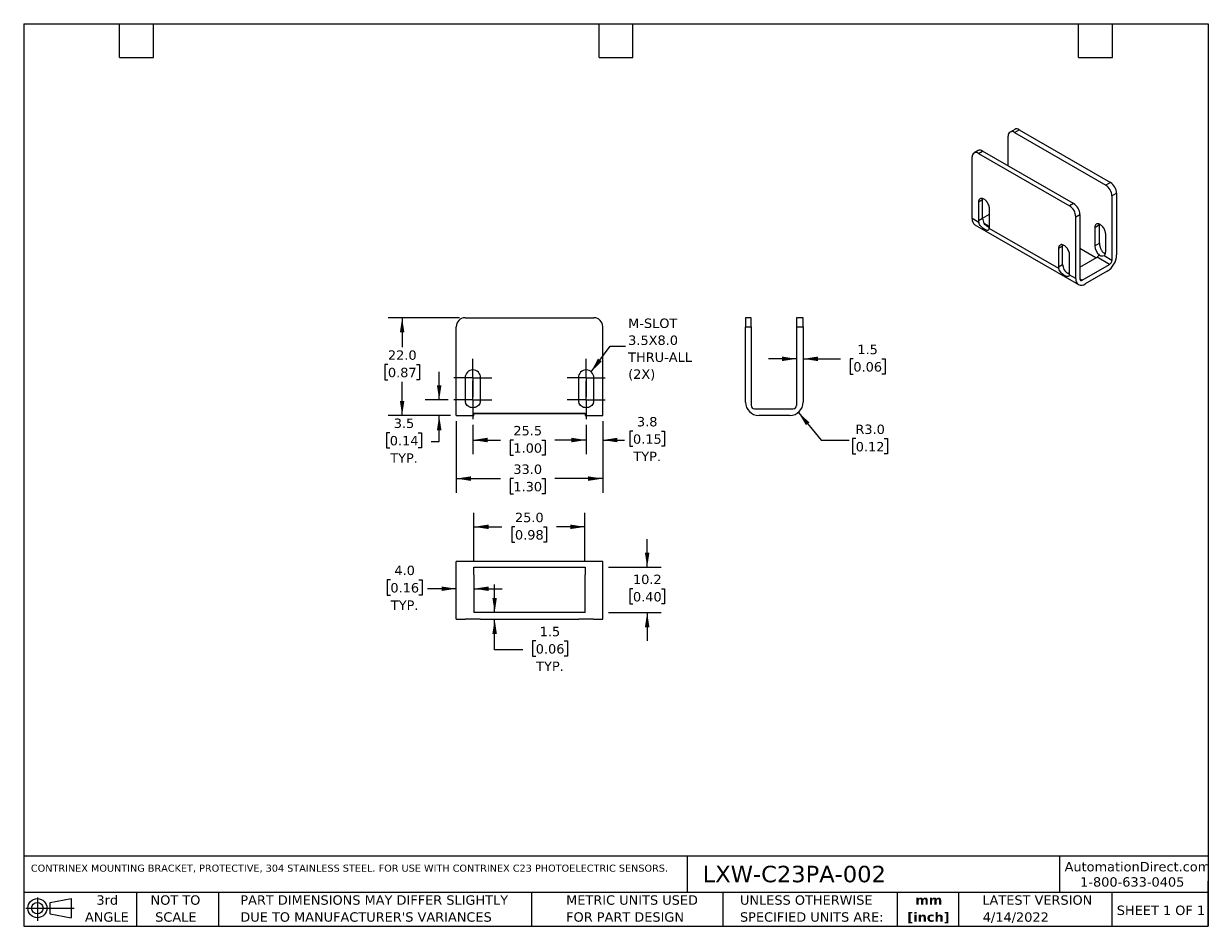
# Model space of a CAD drawing. Header units: millimetres. Extents: x 6 to 273, y 6 to 210.
import ezdxf

# ---------------------------------------------------------------- set-up
doc = ezdxf.new("R2010")
doc.units = ezdxf.units.MM
doc.linetypes.add('SLD-Center', pattern=[19.05, 15.24, -1.27, 1.27, -1.27])
doc.linetypes.add('SLD-Solid', pattern=[0])
doc.layers.add('CENTER', color=40, linetype='SLD-Center')
doc.layers.add('DIMENSIONS', color=140, linetype='SLD-Solid', lineweight=25)
doc.layers.add('TEXT', color=140, linetype='SLD-Solid', lineweight=25)
doc.styles.add('SLDTEXTSTYLE0', font='VERDANA.TTF')
doc.styles.add('SLDTEXTSTYLE1', font='VERDANAB.TTF')
doc.styles.get("Standard").update_dxf_attribs({"font": 'VERDANA.TTF'})
doc.dimstyles.new('SLDDIMSTYLE0', dxfattribs={"dimtxt": 2.158008, "dimasz": 3.302, "dimexe": 0, "dimexo": 0.0625, "dimgap": 0.539502, "dimtad": 0, "dimtih": 1, "dimtoh": 1, "dimrnd": 1e-09, "dimzin": 4, "dimdsep": 46, "dimtxsty": 'SLDTEXTSTYLE0', "dimsah": 1, "dimcen": 0.09, "dimadec": 0, "dimazin": 1, "dimtfac": 1, "dimtofl": 0, "dimtmove": 0, "dimatfit": 3, "dimfxl": 0, "dimfrac": 2, "dimtolj": 1, "dimtzin": 12, "dimarcsym": 0})
doc.dimstyles.new('SLDDIMSTYLE1', dxfattribs={"dimtxt": 2.158008, "dimasz": 3.302, "dimexe": 0, "dimexo": 0.0625, "dimgap": 0.539502, "dimtad": 0, "dimtih": 1, "dimtoh": 1, "dimrnd": 1e-09, "dimzin": 12, "dimdsep": 46, "dimtxsty": 'SLDTEXTSTYLE0', "dimsah": 1, "dimcen": 0.09, "dimadec": 0, "dimazin": 3, "dimtfac": 1, "dimtofl": 0, "dimtmove": 0, "dimatfit": 3, "dimfxl": 0, "dimfrac": 2, "dimtolj": 1, "dimtzin": 12, "dimarcsym": 0})
doc.dimstyles.new('SLDDIMSTYLE2', dxfattribs={"dimtxt": 2.158008, "dimasz": 3.302, "dimexe": 0, "dimexo": 0.0625, "dimgap": 0.539502, "dimtad": 0, "dimtih": 1, "dimtoh": 1, "dimrnd": 1e-09, "dimzin": 12, "dimdsep": 46, "dimtxsty": 'SLDTEXTSTYLE0', "dimsah": 1, "dimcen": 0.09, "dimadec": 0, "dimazin": 3, "dimtfac": 1, "dimtmove": 0, "dimatfit": 0, "dimfxl": 0, "dimfrac": 2, "dimtolj": 1, "dimtzin": 12, "dimarcsym": 0})
doc.dimstyles.new('SLDDIMSTYLE3', dxfattribs={"dimtxt": 0.18, "dimasz": 3.302, "dimexe": 0, "dimexo": 0.0625, "dimgap": 0, "dimtad": 0, "dimtih": 1, "dimtoh": 1, "dimdec": 0, "dimrnd": 1e-09, "dimzin": 0, "dimdsep": 46, "dimtxsty": 'Standard', "dimsah": 1, "dimcen": 0.09, "dimadec": 0, "dimazin": 0, "dimtfac": 3.302, "dimtdec": 0, "dimtofl": 0, "dimtmove": 0, "dimatfit": 3, "dimfxl": 0, "dimfrac": 2, "dimtolj": 1, "dimtzin": 0, "dimarcsym": 0})
doc.dimstyles.new('SLDDIMSTYLE4', dxfattribs={"dimtxt": 2.158008, "dimasz": 3.302, "dimexe": 0, "dimexo": 0.0625, "dimgap": 0.539502, "dimtad": 0, "dimtih": 1, "dimtoh": 1, "dimrnd": 1e-09, "dimzin": 4, "dimdsep": 46, "dimtxsty": 'SLDTEXTSTYLE0', "dimsah": 1, "dimcen": 0, "dimadec": 0, "dimazin": 1, "dimtfac": 1, "dimtofl": 0, "dimtmove": 0, "dimatfit": 3, "dimfxl": 0, "dimfrac": 2, "dimtolj": 1, "dimtzin": 12, "dimarcsym": 0})
doc.dimstyles.new('SLDDIMSTYLE5', dxfattribs={"dimtxt": 2.158008, "dimasz": 3.302, "dimexe": 0, "dimexo": 0.0625, "dimgap": 0.539502, "dimtad": 0, "dimtih": 1, "dimtoh": 1, "dimrnd": 1e-09, "dimzin": 4, "dimdsep": 46, "dimtxsty": 'SLDTEXTSTYLE0', "dimsah": 1, "dimcen": 0.09, "dimadec": 0, "dimazin": 1, "dimtfac": 1, "dimtmove": 0, "dimatfit": 0, "dimfxl": 0, "dimfrac": 2, "dimtolj": 1, "dimtzin": 12, "dimarcsym": 0})

# ---------------------------------------------------------------- blocks, each defined once
blk = doc.blocks.new('Block11')
at = {"color": 7, "linetype": 'SLD-Solid', "lineweight": 18}
for p, q in [((0, 2.88), (10.87, 2.88)), ((2.59, 5.31), (2.59, 0)), ((5.48, 4.17), (10.18, 5.03)), ((5.48, 1.6), (5.48, 4.17)), ((10.18, 5.03), (10.18, 0.73)), ((5.48, 1.6), (10.18, 0.73))]:
    blk.add_line(p, q, dxfattribs=at)
for radius in [2.15, 1.29]:
    blk.add_circle((2.59, 2.88), radius, dxfattribs=at)
blk = doc.blocks.new('Block12')
at = {"color": 7, "linetype": 'Continuous'}
blk.add_blockref('Block11', (0, 0), dxfattribs=at)
blk = doc.blocks.new('SW_NOTE_0')
at = {"layer": 'TEXT', "color": 0, "char_height": 2.117, "attachment_point": 2, "style": 'SLDTEXTSTYLE1'}
for s, insert in [('mm', (2.84, 2.69)), ('[inch]', (2.76, -1.13))]:
    blk.add_mtext(s, dxfattribs=dict(at, insert=insert))
blk = doc.blocks.new('SW_NOTE_0_1')
at = {"layer": 'TEXT', "color": 0, "char_height": 2.1167, "attachment_point": 1, "style": 'SLDTEXTSTYLE0'}
for s, insert in [('UNLESS OTHERWISE ', (0, 2.69)), ('SPECIFIED UNITS ARE:', (0, -1.13))]:
    blk.add_mtext(s, dxfattribs=dict(at, insert=insert))
blk = doc.blocks.new('SW_NOTE_0_2')
at = {"layer": 'TEXT', "color": 0, "char_height": 2.1167, "attachment_point": 1, "style": 'SLDTEXTSTYLE0'}
for s, insert in [('PART DIMENSIONS MAY DIFFER SLIGHTLY ', (0, 2.69)), ("DUE TO MANUFACTURER'S VARIANCES", (0, -1.13))]:
    blk.add_mtext(s, dxfattribs=dict(at, insert=insert))
blk = doc.blocks.new('SW_NOTE_0_3')
at = {"layer": 'TEXT', "color": 0, "char_height": 2.117, "attachment_point": 2, "style": 'SLDTEXTSTYLE0'}
for s, insert in [('NOT TO', (5.26, 2.69)), ('SCALE', (5.35, -1.13))]:
    blk.add_mtext(s, dxfattribs=dict(at, insert=insert))
blk = doc.blocks.new('SW_NOTE_0_4')
at = {"layer": 'TEXT', "color": 0, "char_height": 2.117, "attachment_point": 2, "style": 'SLDTEXTSTYLE0'}
for s, insert in [('3rd', (2.32, 2.69)), ('ANGLE', (2.22, -1.13))]:
    blk.add_mtext(s, dxfattribs=dict(at, insert=insert))
blk = doc.blocks.new('SW_NOTE_0_5')
at = {"layer": 'TEXT', "color": 0, "char_height": 2.1167, "attachment_point": 1, "style": 'SLDTEXTSTYLE0'}
for s, insert in [('METRIC UNITS USED ', (0, 2.69)), ('FOR PART DESIGN', (0, -1.13))]:
    blk.add_mtext(s, dxfattribs=dict(at, insert=insert))
blk = doc.blocks.new('_D')
at = {"layer": 'DIMENSIONS'}
for p, q in [((104.45, 143.34), (88.38, 143.34)), ((91.55, 143.34), (91.55, 136.74)), ((88.35, 132.83), (87.62, 132.83)), ((87.62, 132.83), (87.62, 129.4)), ((94.76, 132.83), (95.48, 132.83)), ((95.48, 132.83), (95.48, 129.4)), ((87.62, 129.4), (88.35, 129.4)), ((91.55, 121.34), (91.55, 128.92)), ((95.48, 129.4), (94.76, 129.4)), ((102.45, 121.34), (88.38, 121.34))]:
    blk.add_line(p, q, dxfattribs=at)
for points in [[(91.55, 143.34), (91.04, 140.04), (92.06, 140.04)], [(91.55, 121.34), (92.06, 124.64), (91.04, 124.64)]]:
    blk.add_solid(points, dxfattribs=at)
at = {"layer": 'DIMENSIONS', "char_height": 2.117, "attachment_point": 1, "style": 'SLDTEXTSTYLE0'}
for s, insert in [('22.0', (88.35, 136)), ('0.87', (88.35, 132.09))]:
    blk.add_mtext(s, dxfattribs=dict(at, insert=insert))
blk = doc.blocks.new('_D_1')
at = {"layer": 'DIMENSIONS'}
for p, q in [((103.72, 120.07), (103.72, 103.96)), ((136.72, 120.07), (136.72, 103.96)), ((103.72, 107.14), (113.66, 107.14)), ((116.59, 107.14), (115.86, 107.14)), ((115.86, 107.14), (115.86, 103.71)), ((123, 107.14), (123.73, 107.14)), ((123.73, 107.14), (123.73, 103.71)), ((136.72, 107.14), (125.93, 107.14)), ((115.86, 103.71), (116.59, 103.71)), ((123.73, 103.71), (123, 103.71))]:
    blk.add_line(p, q, dxfattribs=at)
for points in [[(103.72, 107.14), (107.02, 106.63), (107.02, 107.64)], [(136.72, 107.14), (133.42, 107.64), (133.42, 106.63)]]:
    blk.add_solid(points, dxfattribs=at)
at = {"layer": 'DIMENSIONS', "char_height": 2.117, "attachment_point": 1, "style": 'SLDTEXTSTYLE0'}
for s, insert in [('33.0', (116.59, 110.31)), ('1.30', (116.59, 106.39))]:
    blk.add_mtext(s, dxfattribs=dict(at, insert=insert))
blk = doc.blocks.new('_D_2')
at = {"layer": 'DIMENSIONS'}
for p, q in [((107.47, 119.28), (107.47, 112.65)), ((132.97, 119.28), (132.97, 112.65)), ((107.47, 115.82), (113.66, 115.82)), ((116.59, 115.82), (115.86, 115.82)), ((115.86, 115.82), (115.86, 112.39)), ((123, 115.82), (123.73, 115.82)), ((123.73, 115.82), (123.73, 112.39)), ((132.97, 115.82), (125.93, 115.82)), ((115.86, 112.39), (116.59, 112.39)), ((123.73, 112.39), (123, 112.39))]:
    blk.add_line(p, q, dxfattribs=at)
for points in [[(107.47, 115.82), (110.77, 115.31), (110.77, 116.33)], [(132.97, 115.82), (129.67, 116.33), (129.67, 115.31)]]:
    blk.add_solid(points, dxfattribs=at)
at = {"layer": 'DIMENSIONS', "char_height": 2.117, "attachment_point": 1, "style": 'SLDTEXTSTYLE0'}
for s, insert in [('25.5', (116.59, 118.99)), ('1.00', (116.59, 115.08))]:
    blk.add_mtext(s, dxfattribs=dict(at, insert=insert))
blk = doc.blocks.new('_D_3')
at = {"layer": 'DIMENSIONS'}
for p, q in [((136.72, 120.07), (136.72, 112.65)), ((132.97, 119.28), (132.97, 112.65)), ((143.52, 117.84), (142.79, 117.84)), ((142.79, 117.84), (142.79, 114.41)), ((149.93, 117.84), (150.65, 117.84)), ((150.65, 117.84), (150.65, 114.41)), ((132.97, 115.82), (126.62, 115.82)), ((136.72, 115.82), (141.58, 115.82)), ((142.79, 114.41), (143.52, 114.41)), ((150.65, 114.41), (149.93, 114.41))]:
    blk.add_line(p, q, dxfattribs=at)
for points in [[(132.97, 115.82), (129.67, 116.33), (129.67, 115.31)], [(136.72, 115.82), (140.02, 115.31), (140.02, 116.33)]]:
    blk.add_solid(points, dxfattribs=at)
at = {"layer": 'DIMENSIONS', "char_height": 2.117, "attachment_point": 1, "style": 'SLDTEXTSTYLE0'}
for s, insert in [('3.8', (144.41, 121.01)), ('0.15', (143.52, 117.1)), ('TYP.', (143.62, 113.19))]:
    blk.add_mtext(s, dxfattribs=dict(at, insert=insert))
blk = doc.blocks.new('_D_4')
at = {"layer": 'DIMENSIONS'}
for p, q in [((99.89, 124.84), (99.89, 131.19)), ((101.91, 124.84), (96.72, 124.84)), ((102.45, 121.34), (96.72, 121.34)), ((99.89, 115.46), (99.89, 121.34)), ((88.77, 117.48), (88.05, 117.48)), ((88.05, 117.48), (88.05, 114.05)), ((95.18, 117.48), (95.91, 117.48)), ((95.91, 117.48), (95.91, 114.05)), ((98.08, 115.46), (99.89, 115.46)), ((88.05, 114.05), (88.77, 114.05)), ((95.91, 114.05), (95.18, 114.05))]:
    blk.add_line(p, q, dxfattribs=at)
for points in [[(99.89, 124.84), (100.4, 128.14), (99.38, 128.14)], [(99.89, 121.34), (99.38, 118.04), (100.4, 118.04)]]:
    blk.add_solid(points, dxfattribs=at)
at = {"layer": 'DIMENSIONS', "char_height": 2.117, "attachment_point": 1, "style": 'SLDTEXTSTYLE0'}
for s, insert in [('3.5', (89.67, 120.65)), ('0.14', (88.77, 116.74)), ('TYP.', (88.87, 112.82))]:
    blk.add_mtext(s, dxfattribs=dict(at, insert=insert))
blk = doc.blocks.new('SW_NOTE_0_6')
at = {"layer": 'TEXT', "color": 0, "char_height": 2.117, "attachment_point": 1, "style": 'SLDTEXTSTYLE0'}
for s, insert in [('M-SLOT', (0.58, 6.23)), ('3.5X8.0', (0.58, 2.41)), ('THRU-ALL', (0.58, -1.41)), ('(2X)', (0.58, -5.23))]:
    blk.add_mtext(s, dxfattribs=dict(at, insert=insert))
blk = doc.blocks.new('SW_CENTERMARKSYMBOL_0')
at = {"layer": 'CENTER', "color": 0}
for p, q in [((0, 2.54), (0, 4.29)), ((-2.54, 0), (-4.29, 0)), ((0, 0), (-2.54, 0)), ((0, 0), (0, 2.54)), ((0, 0), (0, -2.54)), ((0, 0), (2.54, 0)), ((2.54, 0), (4.29, 0)), ((0, -2.54), (0, -4.29))]:
    blk.add_line(p, q, dxfattribs=at)
blk = doc.blocks.new('SW_CENTERMARKSYMBOL_1')
at = {"layer": 'CENTER', "color": 0}
for p, q in [((0, 2.54), (0, 4.29)), ((-2.54, 0), (-4.29, 0)), ((0, 0), (-2.54, 0)), ((0, 0), (0, 2.54)), ((0, 0), (0, -2.54)), ((0, 0), (2.54, 0)), ((2.54, 0), (4.29, 0)), ((0, -2.54), (0, -4.29))]:
    blk.add_line(p, q, dxfattribs=at)
blk = doc.blocks.new('SW_CENTERMARKSYMBOL_2')
at = {"layer": 'CENTER', "color": 0}
for p, q in [((0, 2.54), (0, 4.29)), ((-2.54, 0), (-4.29, 0)), ((0, 0), (-2.54, 0)), ((0, 0), (0, 2.54)), ((0, 0), (0, -2.54)), ((0, 0), (2.54, 0)), ((2.54, 0), (4.29, 0)), ((0, -2.54), (0, -4.29))]:
    blk.add_line(p, q, dxfattribs=at)
blk = doc.blocks.new('SW_CENTERMARKSYMBOL_3')
at = {"layer": 'CENTER', "color": 0}
for p, q in [((0, 2.54), (0, 4.29)), ((-2.54, 0), (-4.29, 0)), ((0, 0), (-2.54, 0)), ((0, 0), (0, 2.54)), ((0, 0), (0, -2.54)), ((0, 0), (2.54, 0)), ((2.54, 0), (4.29, 0)), ((0, -2.54), (0, -4.29))]:
    blk.add_line(p, q, dxfattribs=at)
blk = doc.blocks.new('_D_5')
at = {"layer": 'DIMENSIONS'}
for p, q in [((180.76, 122.03), (185.87, 115.82)), ((185.87, 115.82), (192.22, 115.82)), ((193.67, 116.13), (192.95, 116.13)), ((192.95, 116.13), (192.95, 112.7)), ((200.09, 116.13), (200.81, 116.13)), ((200.81, 116.13), (200.81, 112.7)), ((192.95, 112.7), (193.67, 112.7)), ((200.81, 112.7), (200.09, 112.7))]:
    blk.add_line(p, q, dxfattribs=at)
blk.add_solid([(180.76, 122.03), (182.47, 119.16), (183.25, 119.8)], dxfattribs=at)
at = {"layer": 'DIMENSIONS', "char_height": 2.117, "attachment_point": 1, "style": 'SLDTEXTSTYLE0'}
for s, insert in [('R3.0', (193.59, 119.3)), ('0.12', (193.67, 115.38))]:
    blk.add_mtext(s, dxfattribs=dict(at, insert=insert))
blk = doc.blocks.new('_D_6')
at = {"layer": 'DIMENSIONS'}
for p, q in [((180.35, 134.1), (174, 134.1)), ((181.85, 134.1), (190.21, 134.1)), ((193.13, 134.1), (192.41, 134.1)), ((192.41, 134.1), (192.41, 130.67)), ((199.54, 134.1), (200.27, 134.1)), ((200.27, 134.1), (200.27, 130.67)), ((192.41, 130.67), (193.13, 130.67)), ((200.27, 130.67), (199.54, 130.67))]:
    blk.add_line(p, q, dxfattribs=at)
for points in [[(180.35, 134.1), (177.05, 134.61), (177.05, 133.59)], [(181.85, 134.1), (185.15, 133.59), (185.15, 134.61)]]:
    blk.add_solid(points, dxfattribs=at)
at = {"layer": 'DIMENSIONS', "char_height": 2.117, "attachment_point": 1, "style": 'SLDTEXTSTYLE0'}
for s, insert in [('1.5', (194.03, 137.27)), ('0.06', (193.13, 133.36))]:
    blk.add_mtext(s, dxfattribs=dict(at, insert=insert))
blk = doc.blocks.new('_D_7')
at = {"layer": 'DIMENSIONS'}
for p, q in [((88.9, 84.36), (88.18, 84.36)), ((88.18, 84.36), (88.18, 80.93)), ((95.32, 84.36), (96.04, 84.36)), ((96.04, 84.36), (96.04, 80.93)), ((88.18, 80.93), (88.9, 80.93)), ((96.04, 80.93), (95.32, 80.93)), ((103.72, 82.35), (97.25, 82.35)), ((107.72, 82.35), (114.07, 82.35))]:
    blk.add_line(p, q, dxfattribs=at)
for points in [[(103.72, 82.35), (100.42, 82.85), (100.42, 81.84)], [(107.72, 82.35), (111.02, 81.84), (111.02, 82.85)]]:
    blk.add_solid(points, dxfattribs=at)
at = {"layer": 'DIMENSIONS', "char_height": 2.117, "attachment_point": 1, "style": 'SLDTEXTSTYLE0'}
for s, insert in [('4.0', (89.8, 87.54)), ('0.16', (88.9, 83.62)), ('TYP.', (89.01, 79.71))]:
    blk.add_mtext(s, dxfattribs=dict(at, insert=insert))
blk = doc.blocks.new('_D_8')
at = {"layer": 'DIMENSIONS'}
for p, q in [((112.38, 76.98), (112.38, 83.33)), ((112.38, 68.59), (112.38, 75.48)), ((121.63, 70.61), (120.9, 70.61)), ((120.9, 70.61), (120.9, 67.18)), ((128.04, 70.61), (128.76, 70.61)), ((128.76, 70.61), (128.76, 67.18)), ((118.73, 68.59), (112.38, 68.59)), ((120.9, 67.18), (121.63, 67.18)), ((128.76, 67.18), (128.04, 67.18))]:
    blk.add_line(p, q, dxfattribs=at)
for points in [[(112.38, 76.98), (112.88, 80.29), (111.87, 80.29)], [(112.38, 75.48), (111.87, 72.18), (112.88, 72.18)]]:
    blk.add_solid(points, dxfattribs=at)
at = {"layer": 'DIMENSIONS', "char_height": 2.117, "attachment_point": 1, "style": 'SLDTEXTSTYLE0'}
for s, insert in [('1.5', (122.52, 73.78)), ('0.06', (121.63, 69.87)), ('TYP.', (121.73, 65.96))]:
    blk.add_mtext(s, dxfattribs=dict(at, insert=insert))
blk = doc.blocks.new('_D_9')
at = {"layer": 'DIMENSIONS'}
for p, q in [((107.72, 88.45), (107.72, 99.45)), ((132.72, 88.45), (132.72, 99.45)), ((107.72, 96.28), (114.03, 96.28)), ((116.95, 96.28), (116.23, 96.28)), ((116.23, 96.28), (116.23, 92.85)), ((123.36, 96.28), (124.09, 96.28)), ((124.09, 96.28), (124.09, 92.85)), ((132.72, 96.28), (126.29, 96.28)), ((116.23, 92.85), (116.95, 92.85)), ((124.09, 92.85), (123.36, 92.85))]:
    blk.add_line(p, q, dxfattribs=at)
for points in [[(107.72, 96.28), (111.02, 95.77), (111.02, 96.79)], [(132.72, 96.28), (129.42, 96.79), (129.42, 95.77)]]:
    blk.add_solid(points, dxfattribs=at)
at = {"layer": 'DIMENSIONS', "char_height": 2.117, "attachment_point": 1, "style": 'SLDTEXTSTYLE0'}
for s, insert in [('25.0', (116.95, 99.45)), ('0.98', (116.95, 95.54))]:
    blk.add_mtext(s, dxfattribs=dict(at, insert=insert))
blk = doc.blocks.new('_D_10')
at = {"layer": 'DIMENSIONS'}
for p, q in [((146.72, 87.18), (146.72, 93.53)), ((137.99, 87.18), (149.9, 87.18)), ((143.52, 82.35), (142.79, 82.35)), ((142.79, 82.35), (142.79, 78.92)), ((149.93, 82.35), (150.65, 82.35)), ((150.65, 82.35), (150.65, 78.92)), ((142.79, 78.92), (143.52, 78.92)), ((150.65, 78.92), (149.93, 78.92)), ((137.99, 76.98), (149.9, 76.98)), ((146.72, 76.98), (146.72, 70.63))]:
    blk.add_line(p, q, dxfattribs=at)
for points in [[(146.72, 87.18), (147.23, 90.49), (146.21, 90.49)], [(146.72, 76.98), (146.21, 73.68), (147.23, 73.68)]]:
    blk.add_solid(points, dxfattribs=at)
at = {"layer": 'DIMENSIONS', "char_height": 2.117, "attachment_point": 1, "style": 'SLDTEXTSTYLE0'}
for s, insert in [('10.2', (143.52, 85.52)), ('0.40', (143.52, 81.6))]:
    blk.add_mtext(s, dxfattribs=dict(at, insert=insert))

msp = doc.modelspace()

# ---------------------------------------------------------------- linework, layer by layer
for p, q in [((228.021, 177.541), (228.021, 184.236)), ((229.496, 185.764), (228.436, 185.151)), ((229.436, 185.052), (230.496, 185.665)), ((229.436, 185.052), (249.942, 173.215)), ((230.496, 185.665), (251.002, 173.827)), ((219.89, 165.66), (219.89, 179.541)), ((221.223, 180.988), (220.304, 180.457)), ((221.304, 180.358), (222.223, 180.889)), ((221.304, 180.358), (241.81, 168.52)), ((242.729, 169.051), (222.223, 180.889)), ((251.002, 173.827), (249.942, 173.215)), ((251.356, 170.765), (252.417, 171.377)), ((251.356, 170.765), (251.356, 156.271)), ((252.417, 171.377), (252.417, 157.496)), ((222.223, 169.865), (221.304, 169.335)), ((221.304, 169.335), (221.304, 165.252)), ((222.223, 165.783), (222.223, 169.865)), ((242.729, 169.051), (241.81, 168.52)), ((221.355, 164.814), (219.89, 165.66)), ((221.304, 165.252), (222.223, 165.783)), ((222.223, 165.782), (223.779, 166.681)), ((223.779, 163.823), (223.779, 167.906)), ((243.224, 166.071), (244.143, 166.601)), ((243.224, 152.189), (243.224, 166.071)), ((244.143, 166.601), (244.143, 152.108)), ((220.511, 164.287), (243.846, 150.816)), ((223.779, 163.864), (222.595, 164.547)), ((223.761, 163.624), (223.637, 163.552)), ((223.745, 163.513), (223.637, 163.552)), ((239.387, 154.405), (223.727, 163.445)), ((248.527, 164.232), (247.467, 163.62)), ((247.467, 163.62), (247.467, 159.537)), ((248.527, 160.15), (248.527, 164.232)), ((247.467, 159.537), (248.527, 160.15)), ((249.942, 158.109), (249.942, 162.191)), ((240.254, 159.456), (239.335, 158.926)), ((239.335, 158.926), (239.335, 154.843)), ((240.254, 155.374), (240.254, 159.456)), ((241.81, 153.414), (241.81, 157.497)), ((247.751, 156.844), (244.143, 158.926)), ((248.403, 157.439), (248.527, 157.511)), ((239.335, 154.843), (240.254, 155.374)), ((244.143, 154.761), (247.997, 156.986)), ((244.674, 151.801), (250.826, 155.353)), ((250.826, 155.353), (247.997, 156.986)), ((251.356, 156.271), (249.57, 157.302)), ((241.315, 153.347), (241.439, 153.419)), ((243.224, 152.189), (241.758, 153.036)), ((244.674, 151.801), (244.143, 152.108)), ((250.295, 153.822), (245.345, 150.964)), ((105.723, 143.342), (134.723, 143.342)), ((170.147, 143.342), (168.847, 143.342)), ((168.847, 143.342), (168.847, 141.342)), ((170.147, 141.342), (170.147, 143.342)), ((181.847, 143.342), (180.347, 143.342)), ((180.347, 143.342), (180.347, 141.342)), ((181.847, 141.342), (181.847, 143.342)), ((103.723, 124.342), (103.723, 141.342)), ((136.723, 124.342), (136.723, 141.342)), ((168.847, 124.342), (168.847, 141.342)), ((168.847, 141.342), (170.147, 141.342)), ((170.147, 141.342), (170.147, 123.592)), ((180.347, 141.342), (180.347, 123.592)), ((180.347, 141.342), (181.847, 141.342)), ((181.847, 141.342), (181.847, 124.342)), ((105.723, 129.842), (105.723, 124.842)), ((109.223, 124.842), (109.223, 129.842)), ((131.223, 129.842), (131.223, 124.842)), ((134.723, 124.842), (134.723, 129.842)), ((103.723, 121.342), (103.723, 124.342)), ((136.723, 121.342), (136.723, 124.342)), ((170.897, 122.842), (179.597, 122.842)), ((103.723, 121.342), (107.723, 121.342)), ((107.723, 121.87), (132.723, 121.87)), ((107.723, 121.342), (107.723, 121.87)), ((132.723, 121.744), (107.723, 121.744)), ((132.723, 121.87), (132.723, 121.342)), ((132.723, 121.342), (136.723, 121.342)), ((178.847, 121.342), (171.847, 121.342)), ((105.796, 88.483), (103.723, 88.483)), ((103.723, 85.483), (103.723, 88.483)), ((109.15, 88.483), (105.796, 88.483)), ((131.296, 88.483), (109.15, 88.483)), ((134.65, 88.483), (131.296, 88.483)), ((136.723, 88.483), (134.65, 88.483)), ((136.723, 85.483), (136.723, 88.483)), ((103.723, 78.483), (103.723, 85.483)), ((107.723, 87.183), (132.723, 87.183)), ((107.723, 85.483), (107.723, 87.183)), ((107.723, 85.483), (107.723, 78.483)), ((132.723, 87.183), (132.723, 85.483)), ((132.723, 78.483), (132.723, 85.483)), ((136.723, 78.483), (136.723, 85.483)), ((103.723, 75.483), (103.723, 78.483)), ((107.723, 78.483), (107.723, 76.983)), ((132.723, 76.983), (132.723, 78.483)), ((136.723, 75.483), (136.723, 78.483)), ((103.723, 75.483), (105.796, 75.483)), ((109.15, 75.483), (105.796, 75.483)), ((132.723, 76.983), (107.723, 76.983)), ((109.15, 75.483), (131.296, 75.483)), ((134.65, 75.483), (131.296, 75.483)), ((134.65, 75.483), (136.723, 75.483))]:
    msp.add_line(p, q)
at = {"flags": 128}
for points in [[(223.779, 167.906), (223.768, 168.099), (223.737, 168.3), (223.684, 168.507), (223.613, 168.716), (223.523, 168.924), (223.416, 169.126), (223.295, 169.319), (223.16, 169.501), (223.015, 169.667), (222.862, 169.816), (222.703, 169.944), (222.541, 170.049), (222.38, 170.13), (222.221, 170.186), (222.068, 170.214), (221.923, 170.215), (221.788, 170.189), (221.666, 170.136), (221.56, 170.057), (221.47, 169.954), (221.398, 169.827), (221.346, 169.68), (221.314, 169.515), (221.304, 169.335)], [(222.223, 169.865), (222.234, 170.046), (222.256, 170.175)], [(249.942, 162.191), (249.931, 162.384), (249.899, 162.585), (249.847, 162.792), (249.776, 163.001), (249.686, 163.209), (249.579, 163.411), (249.457, 163.604), (249.323, 163.786), (249.178, 163.952), (249.024, 164.101), (248.866, 164.229), (248.704, 164.335), (248.543, 164.416), (248.384, 164.471), (248.231, 164.499), (248.085, 164.5), (247.951, 164.474), (247.829, 164.421), (247.722, 164.342), (247.633, 164.239), (247.561, 164.112), (247.509, 163.965), (247.477, 163.8), (247.467, 163.62)], [(248.539, 164.417), (248.538, 164.413), (248.527, 164.232)], [(241.81, 157.497), (241.799, 157.689), (241.768, 157.891), (241.716, 158.098), (241.644, 158.307), (241.554, 158.514), (241.447, 158.717), (241.326, 158.91), (241.191, 159.092), (241.046, 159.258), (240.893, 159.407), (240.734, 159.535), (240.572, 159.64), (240.411, 159.721), (240.252, 159.776), (240.099, 159.805), (239.954, 159.806), (239.819, 159.78), (239.697, 159.727), (239.591, 159.648), (239.501, 159.544), (239.429, 159.418), (239.377, 159.271), (239.346, 159.106), (239.335, 158.926)], [(240.254, 159.456), (240.265, 159.637), (240.288, 159.766)]]:
    msp.add_lwpolyline(points, dxfattribs=at)
for centre, radius, start, end in [((228.886, 184.371), 0.875, 51.14713, 188.86362), ((229.914, 184.889), 0.97, 53.1466, 115.54294), ((220.755, 179.676), 0.875, 51.14713, 188.86362), ((221.641, 180.113), 0.97, 53.1466, 115.54294), ((249.355, 171.243), 3.065, 2.52009, 57.47991), ((248.294, 170.63), 3.065, 2.52015, 57.47985), ((240.162, 165.936), 3.065, 2.52015, 57.47985), ((241.082, 166.467), 3.065, 2.52009, 57.47991), ((221.374, 165.505), 1.493, 174.01235, 234.67547), ((224.754, 165.871), 2.533, 181.98769, 211.48614), ((223.313, 165.267), 2.009, 180.41421, 193.01775), ((222.471, 163.809), 1.308, 343.84217, 0.63637), ((250.537, 160.164), 2.009, 180.41421, 193.01775), ((250.194, 159.674), 2.731, 182.87014, 232.3823), ((247.406, 157.924), 1.11, 302.21214, 334.05391), ((249.072, 158.021), 0.874, 304.76579, 5.76723), ((247.811, 157.706), 4.61, 302.60548, 357.39452), ((241.344, 154.857), 2.009, 180.41421, 193.01775), ((242.966, 155.502), 2.715, 182.71345, 232.53899), ((250.204, 156.324), 1.153, 302.60548, 357.39452), ((241.623, 153.72), 0.357, 244.61501, 301.48083), ((240.502, 153.4), 1.308, 343.84217, 0.63637), ((244.517, 151.98), 1.31, 170.78596, 309.20329), ((244.467, 152.055), 0.328, 170.78596, 309.20329), ((105.723, 141.342), 2, 90, 180), ((134.723, 141.342), 2, 0, 90), ((107.473, 129.842), 1.75, 0, 180), ((132.973, 129.842), 1.75, 0, 180), ((107.473, 124.842), 1.75, 180, 196.60155), ((107.473, 124.842), 1.75, 343.39845, 0), ((132.973, 124.842), 1.75, 180, 196.60155), ((132.973, 124.842), 1.75, 343.39845, 0), ((171.847, 124.342), 3, 180, 270), ((170.897, 123.592), 0.75, 180, 270), ((178.847, 124.342), 3, 270, 0), ((179.597, 123.592), 0.75, 270, 0)]:
    msp.add_arc(centre, radius, start, end)
for points, knots in [([(223.727, 163.445), (223.689, 163.318), (223.643, 163.221), (223.527, 163.079), (223.46, 163.038), (223.298, 163.006), (223.207, 163.017), (222.99, 163.086), (222.869, 163.142), (222.602, 163.296), (222.459, 163.392), (222.172, 163.614), (222.031, 163.738), (221.77, 164.013), (221.654, 164.16), (221.464, 164.477), (221.394, 164.643), (221.355, 164.814)], [0, 0, 0, 0, 0.125, 0.125, 0.25, 0.25, 0.375, 0.375, 0.5, 0.5, 0.625, 0.625, 0.75, 0.75, 0.875, 0.875, 1, 1, 1, 1]), ([(223.761, 163.624), (223.678, 163.669), (223.585, 163.723), (223.379, 163.844), (223.271, 163.91), (223.053, 164.059), (222.947, 164.14), (222.752, 164.325), (222.663, 164.43), (222.594, 164.548)], [0, 0, 0, 0, 0.25, 0.25, 0.5, 0.5, 0.75, 0.75, 1, 1, 1, 1]), ([(249.57, 157.302), (249.432, 157.226), (249.219, 157.179), (248.896, 157.198), (248.785, 157.22), (248.581, 157.302), (248.487, 157.362), (248.403, 157.439)], [0, 0, 0, 0, 0.5, 0.5, 0.75, 0.75, 1, 1, 1, 1]), ([(248.579, 159.711), (248.599, 159.625), (248.64, 159.453), (248.719, 159.183), (248.812, 158.917), (248.924, 158.656), (249.059, 158.408), (249.22, 158.185), (249.406, 158), (249.607, 157.868), (249.775, 157.795), (249.871, 157.781), (249.898, 157.777)], [0, 0, 0, 0, 0.10426121, 0.20857654, 0.31246619, 0.41638313, 0.52727412, 0.63812513, 0.74879959, 0.85943609, 0.96063048, 1, 1, 1, 1]), ([(241.758, 153.036), (241.72, 152.909), (241.674, 152.812), (241.558, 152.67), (241.491, 152.628), (241.33, 152.597), (241.238, 152.608), (241.021, 152.676), (240.9, 152.733), (240.633, 152.887), (240.491, 152.983), (240.203, 153.205), (240.062, 153.329), (239.801, 153.604), (239.685, 153.751), (239.496, 154.068), (239.425, 154.234), (239.387, 154.405)], [0, 0, 0, 0, 0.125, 0.125, 0.25, 0.25, 0.375, 0.375, 0.5, 0.5, 0.625, 0.625, 0.75, 0.75, 0.875, 0.875, 1, 1, 1, 1]), ([(241.786, 153.218), (241.75, 153.238), (241.667, 153.284), (241.546, 153.355), (241.463, 153.404), (241.439, 153.419)], [0, 0, 0, 0, 0.3507909, 0.812943, 1, 1, 1, 1]), ([(109.15, 124.342), (109.096, 124.159), (109.014, 123.991), (108.798, 123.683), (108.669, 123.551), (108.369, 123.327), (108.206, 123.242), (107.849, 123.123), (107.664, 123.092), (107.286, 123.092), (107.099, 123.122), (106.742, 123.241), (106.577, 123.327), (106.278, 123.55), (106.149, 123.683), (105.933, 123.989), (105.85, 124.159), (105.796, 124.342)], [0, 0, 0, 0, 0.125, 0.125, 0.25, 0.25, 0.375, 0.375, 0.5, 0.5, 0.625, 0.625, 0.75, 0.75, 0.875, 0.875, 1, 1, 1, 1]), ([(134.65, 124.342), (134.596, 124.159), (134.514, 123.991), (134.298, 123.683), (134.169, 123.551), (133.869, 123.327), (133.706, 123.242), (133.349, 123.123), (133.164, 123.092), (132.786, 123.092), (132.599, 123.122), (132.242, 123.241), (132.077, 123.327), (131.778, 123.55), (131.649, 123.683), (131.433, 123.989), (131.35, 124.159), (131.296, 124.342)], [0, 0, 0, 0, 0.125, 0.125, 0.25, 0.25, 0.375, 0.375, 0.5, 0.5, 0.625, 0.625, 0.75, 0.75, 0.875, 0.875, 1, 1, 1, 1])]:
    msp.add_open_spline(points, degree=3, knots=knots)
at = {"layer": 'TEXT'}
for p, q in [((6.35, 209.55), (273.05, 209.55)), ((6.35, 209.55), (6.35, 6.35)), ((27.94, 201.93), (27.94, 209.55)), ((35.56, 201.93), (35.56, 209.55)), ((135.89, 201.93), (135.89, 209.55)), ((143.51, 201.93), (143.51, 209.55)), ((243.84, 201.93), (243.84, 209.55)), ((251.46, 201.93), (251.46, 209.55)), ((273.05, 209.55), (273.05, 6.35)), ((27.94, 201.93), (35.56, 201.93)), ((135.89, 201.93), (143.51, 201.93)), ((243.84, 201.93), (251.46, 201.93)), ((273.05, 22.126), (6.35, 22.126)), ((155.759, 22.126), (155.759, 13.97)), ((239.575, 22.126), (239.575, 13.97)), ((273.05, 6.35), (273.05, 16.51)), ((273.05, 13.97), (6.35, 13.97)), ((31.75, 13.97), (31.75, 6.35)), ((50.212, 13.97), (50.212, 6.35)), ((120.646, 13.97), (120.646, 6.35)), ((163.78, 13.97), (163.78, 6.35)), ((203.024, 13.97), (203.024, 6.35)), ((216.812, 13.97), (216.812, 6.35)), ((251.349, 13.97), (251.349, 6.35)), ((6.35, 6.35), (273.05, 6.35))]:
    msp.add_line(p, q, dxfattribs=at)

# ---------------------------------------------------------------- block references
at = {"layer": 'CENTER'}
for name, p in [('SW_CENTERMARKSYMBOL_0', (107.473, 129.842)), ('SW_CENTERMARKSYMBOL_2', (132.973, 129.842)), ('SW_CENTERMARKSYMBOL_1', (107.473, 124.842)), ('SW_CENTERMARKSYMBOL_3', (132.973, 124.842))]:
    msp.add_blockref(name, p, dxfattribs=at)
at = {"layer": 'TEXT'}
for name, p in [('SW_NOTE_0_6', (141.858, 136.941)), ('SW_NOTE_0_4', (22.847, 10.635)), ('SW_NOTE_0_3', (35.257, 10.635)), ('SW_NOTE_0_2', (55.119, 10.635)), ('SW_NOTE_0_5', (128.478, 10.635)), ('SW_NOTE_0_1', (167.608, 10.635)), ('Block12', (6.838, 7.554)), ('SW_NOTE_0', (207.286, 10.633))]:
    msp.add_blockref(name, p, dxfattribs=at)

# ---------------------------------------------------------------- texts
at = {"layer": 'TEXT', "style": 'SLDTEXTSTYLE0'}
for s, insert, char_height, attachment_point in [('CONTRINEX MOUNTING BRACKET, PROTECTIVE, 304 STAINLESS STEEL. FOR USE WITH CONTRINEX C23 PHOTOELECTRIC SENSORS.', (7.966, 20.232), 1.5875, 1), ('LXW-C23PA-002', (159.208, 19.975), 3.70417, 1), ('AutomationDirect.com', (240.695, 20.836), 2.11667, 1), ('1-800-633-0405', (244.192, 17.397), 2.11667, 1), ('LATEST VERSION', (234.552, 13.324), 2.11667, 2), ('SHEET 1 OF 1', (252.441, 11.011), 2.11667, 1), ('4/14/2022', (229.701, 9.487), 2.1167, 2)]:
    msp.add_mtext(s, dxfattribs=dict(at, insert=insert, char_height=char_height, attachment_point=attachment_point))

# ---------------------------------------------------------------- dimensions: what is measured, and where the dimension line sits
at = {"layer": 'DIMENSIONS'}
for base, p1, p2, angle, dimstyle, picture, middle in [((91.552, 143.342), (103.723, 121.342), (105.723, 143.342), 90, 'SLDDIMSTYLE0', '_D', (91.552, 132.831)), ((136.723, 107.136), (103.723, 121.342), (136.723, 121.342), 0, 'SLDDIMSTYLE0', '_D_1', (119.795, 107.136)), ((132.723, 96.279), (107.723, 87.183), (132.723, 87.183), 0, 'SLDDIMSTYLE0', '_D_9', (120.157, 96.279)), ((146.723, 76.983), (136.723, 87.183), (136.723, 76.983), 90, 'SLDDIMSTYLE2', '_D_10', (146.723, 82.345))]:
    dim = msp.add_linear_dim(base=base, p1=p1, p2=p2, angle=angle, dimstyle=dimstyle, dxfattribs=at)
    dim.commit()
    dim.dimension.update_dxf_attribs({"geometry": picture, "text_midpoint": middle, "dimtype": 160})
for base, p1, p2, dimstyle, picture, middle in [((181.847, 134.097), (180.347, 143.342), (181.847, 143.342), 'SLDDIMSTYLE2', '_D_6', (196.338, 134.097)), ((132.973, 115.821), (107.473, 120.552), (132.973, 120.552), 'SLDDIMSTYLE1', '_D_2', (119.795, 115.821))]:
    dim = msp.add_linear_dim(base=base, p1=p1, p2=p2, dimstyle=dimstyle, dxfattribs=at)
    dim.commit()
    dim.dimension.update_dxf_attribs({"geometry": picture, "text_midpoint": middle, "dimtype": 160})
for base, p1, p2, angle, picture, middle in [((99.891, 121.342), (103.183, 124.842), (103.723, 121.342), 90, '_D_4', (99.891, 115.459)), ((136.723, 115.821), (132.973, 120.552), (136.723, 121.342), 0, '_D_3', (146.723, 115.821)), ((112.376, 75.483), (103.723, 76.983), (103.723, 75.483), 90, '_D_8', (112.376, 68.593))]:
    dim = msp.add_linear_dim(base=base, p1=p1, p2=p2, angle=angle, text='<>\\PTYP.', dimstyle='SLDDIMSTYLE2', dxfattribs=at)
    dim.commit()
    dim.dimension.update_dxf_attribs({"geometry": picture, "text_midpoint": middle, "dimtype": 160})
dim = msp.add_radius_dim(center=(178.847, 124.342), mpoint=(180.756, 122.028), dimstyle='SLDDIMSTYLE4', dxfattribs=at)
dim.commit()
dim.dimension.update_dxf_attribs({"geometry": '_D_5', "text_midpoint": (196.881, 115.821), "dimtype": 164})
dim = msp.add_linear_dim(base=(103.723, 82.345), p1=(107.723, 87.183), p2=(103.723, 88.483), text='<>\\PTYP.', dimstyle='SLDDIMSTYLE5', dxfattribs=at)
dim.commit()
dim.dimension.update_dxf_attribs({"geometry": '_D_7', "text_midpoint": (92.11, 82.345), "dimtype": 160})

# ---------------------------------------------------------------- leaders
at = {"layer": 'TEXT'}
msp.add_leader([(134.096, 131.184), (138.351, 136.941), (141.858, 136.941)], dimstyle='SLDDIMSTYLE3', dxfattribs=at)

doc.saveas('drawing.dxf')
